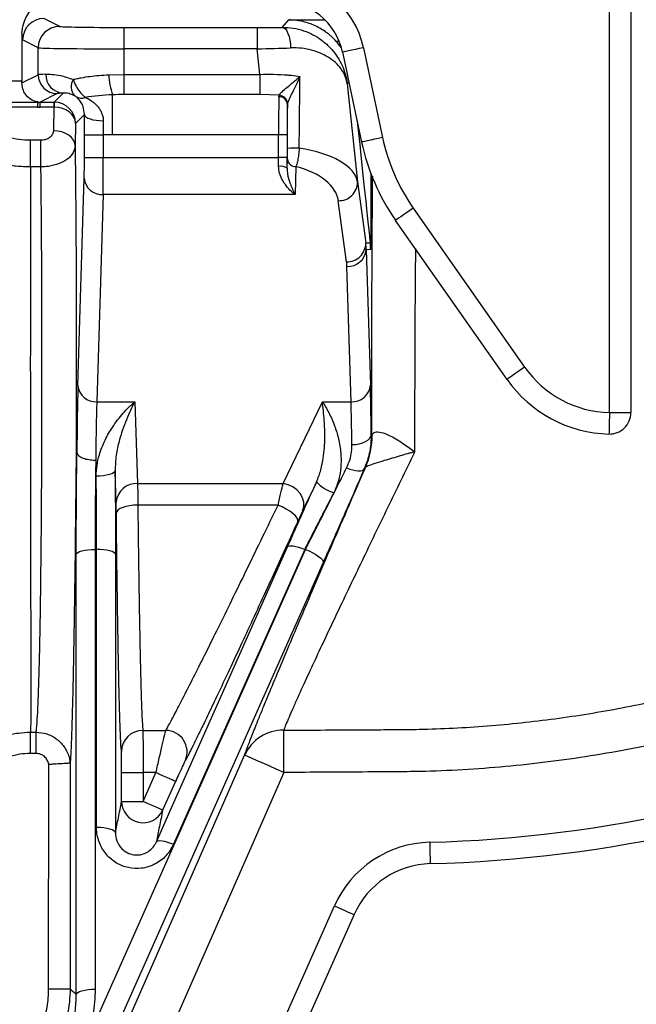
# Model space of a CAD drawing. Extents: x 4262 to 5625, y 3282 to 5186.
# Tile 9 of 14: x 5195 to 5338, y 3409 to 3639. Entities that reach past the tile are written whole.
import ezdxf

# ---------------------------------------------------------------- set-up
doc = ezdxf.new("R2010")
doc.units = 0
doc.header["$LTSCALE"] = 10
doc.header["$MEASUREMENT"] = 0
doc.layers.get('0').update_dxf_attribs({"linetype": 'CONTINUOUS'})

msp = doc.modelspace()

# ---------------------------------------------------------------- linework, layer by layer
at = {"color": 7, "linetype": 'Continuous'}
for p, q in [((5332.13, 3547.36), (5332.13, 3672.27)), ((5337.13, 3672.27), (5337.13, 3562.27)), ((5200.34, 3639.25), (5203.96, 3637.43)), ((5255.87, 3637.19), (5257.42, 3638.92)), ((5257.42, 3638.92), (5265.82, 3638.92)), ((5218.95, 3637.17), (5250.03, 3637.17)), ((5218.95, 3637.17), (5218.95, 3632.17)), ((5250.03, 3637.17), (5250.03, 3632.17)), ((5195.17, 3635.69), (5195.17, 3624.75)), ((5198.97, 3632.43), (5195.34, 3634.25)), ((5198.97, 3626.15), (5198.97, 3632.43)), ((5250.03, 3632.17), (5218.95, 3632.17)), ((5218.95, 3632.17), (5218.95, 3626.23)), ((5250.65, 3626.23), (5250.03, 3632.17)), ((5269.12, 3633.92), (5268.44, 3633.92)), ((5274.78, 3632.44), (5279.24, 3611.48)), ((5269.89, 3631.4), (5270.97, 3626.35)), ((5195.17, 3624.23), (5198.97, 3626.15)), ((5215.44, 3626.14), (5218.95, 3626.23)), ((5218.95, 3626.23), (5250.65, 3626.23)), ((5218.95, 3626.23), (5218.95, 3621.51)), ((5250.65, 3626.23), (5250.65, 3621.51)), ((5271.16, 3625.46), (5274.35, 3610.44)), ((5177.6, 3624.75), (5195.17, 3624.75)), ((5271.38, 3624.42), (5270.99, 3624)), ((5270.99, 3624), (5273.4, 3601.13)), ((5203.36, 3621.75), (5199.42, 3619.76)), ((5202.66, 3619.76), (5204.75, 3621.85)), ((5216.32, 3612.09), (5216.32, 3621.46)), ((5250.65, 3621.51), (5218.95, 3621.51)), ((5255.13, 3621.34), (5250.65, 3621.51)), ((5255.07, 3621), (5255.13, 3621.34)), ((5182.78, 3619.77), (5198.98, 3619.77)), ((5198.83, 3618.61), (5182.78, 3618.61)), ((5199.42, 3619.76), (5202.66, 3619.76)), ((5199.42, 3618.59), (5199.42, 3619.76)), ((5202.66, 3618.59), (5199.42, 3618.59)), ((5202.57, 3613.07), (5202.67, 3618.59)), ((5202.66, 3618.59), (5202.66, 3619.76)), ((5257.1, 3619.48), (5257.07, 3619.21)), ((5209.75, 3616.85), (5207.66, 3614.77)), ((5207.66, 3614.77), (5207.57, 3609.54)), ((5214.13, 3615.4), (5214.13, 3612.09)), ((5209.73, 3612.09), (5214.13, 3612.09)), ((5209.73, 3606.86), (5209.73, 3612.09)), ((5216.32, 3612.09), (5214.13, 3612.09)), ((5214.13, 3612.09), (5214.13, 3606.86)), ((5254.99, 3612.09), (5216.32, 3612.09)), ((5256.99, 3612.09), (5254.99, 3612.09)), ((5254.99, 3606.86), (5254.99, 3612.09)), ((5256.99, 3612.09), (5256.99, 3606.86)), ((5197.18, 3610.94), (5199.59, 3610.94)), ((5209.73, 3606.86), (5214.13, 3606.86)), ((5214.13, 3606.86), (5254.99, 3606.86)), ((5256.99, 3606.86), (5254.99, 3606.86)), ((5199.6, 3604.63), (5197.19, 3604.63)), ((5256.99, 3604.36), (5257.05, 3606.47)), ((5259.05, 3604.74), (5258.86, 3598.2)), ((5208.23, 3553.68), (5209.68, 3602.01)), ((5276.47, 3603.22), (5276.47, 3585.4)), ((5273.4, 3601.13), (5275.32, 3586.91)), ((5214.08, 3598.2), (5212.62, 3549.87)), ((5258.86, 3598.2), (5214.08, 3598.2)), ((5270.85, 3582.54), (5268.92, 3596.77)), ((5286.38, 3595.06), (5312.34, 3557.98)), ((5308.25, 3555.11), (5282.28, 3592.19)), ((5275.32, 3586.91), (5276.37, 3586.96)), ((5276.47, 3585.4), (5275.44, 3585.34)), ((5275.44, 3585.34), (5276.39, 3553.77)), ((5271.89, 3549.87), (5270.94, 3581.45)), ((5337.13, 3562.27), (5337.13, 3547.36)), ((5212.62, 3549.87), (5221.46, 3549.87)), ((5221.46, 3549.87), (5222.13, 3530.83)), ((5256.05, 3530.81), (5265.2, 3549.87)), ((5265.2, 3549.87), (5271.89, 3549.87)), ((5332.13, 3547.36), (5337.13, 3547.36)), ((5276.6, 3542.29), (5276.75, 3542.29)), ((5207.98, 3538.09), (5207.82, 3538.09)), ((5275.06, 3534.24), (5274.97, 3534.24)), ((5275.22, 3534.5), (5275.06, 3534.24)), ((5171.07, 3312.5), (5261.27, 3515.48)), ((5212.23, 3515.48), (5212.25, 3412.93)), ((5212.58, 3515.48), (5212.23, 3515.48)), ((5212.57, 3450.62), (5212.58, 3515.48)), ((5261.08, 3515.48), (5230.53, 3446.73)), ((5261.27, 3515.48), (5261.08, 3515.48)), ((5197.19, 3472.85), (5198.48, 3472.85)), ((5223.35, 3473.26), (5228.71, 3473.26)), ((5218.35, 3468.33), (5218.29, 3469.27)), ((5198.47, 3467.89), (5197.17, 3467.9)), ((5233.75, 3467.2), (5233.27, 3466.28)), ((5201.39, 3413.03), (5201.42, 3464.37)), ((5201.42, 3464.37), (5201.42, 3465.37)), ((5206.41, 3465.68), (5206.42, 3465.69)), ((5218.42, 3456.72), (5218.41, 3463.41)), ((5226.42, 3463.41), (5223.41, 3463.41)), ((5223.41, 3463.41), (5223.41, 3456.72)), ((5223.41, 3456.72), (5226.42, 3463.41)), ((5230.98, 3461.36), (5227.97, 3454.67)), ((5239.14, 3367.36), (5268.02, 3432.35)), ((5272.59, 3430.32), (5243.71, 3365.33))]:
    msp.add_line(p, q, dxfattribs=at)
at = {"color": 7, "linetype": 'Continuous', "flags": 128}
for points in [[(5255.87, 3637.19), (5256.23, 3637.09), (5256.58, 3636.81), (5256.9, 3636.37), (5257.19, 3635.77), (5257.43, 3635.05), (5257.61, 3634.23), (5257.74, 3633.33), (5257.79, 3632.4)], [(5274.78, 3632.44), (5273.82, 3632.24), (5272.89, 3632.04), (5272.04, 3631.86), (5271.3, 3631.7), (5270.69, 3631.57), (5270.24, 3631.48), (5269.97, 3631.42), (5269.89, 3631.41)], [(5209.75, 3616.85), (5209.84, 3616.57), (5210.1, 3616.3), (5210.51, 3616.05), (5211.06, 3615.83), (5211.72, 3615.65), (5212.47, 3615.52), (5213.29, 3615.43), (5214.13, 3615.4)], [(5207.57, 3609.54), (5207.47, 3610.22), (5207.17, 3610.88), (5206.71, 3611.49), (5206.09, 3612.02), (5205.33, 3612.46), (5204.47, 3612.79), (5203.54, 3613), (5202.57, 3613.07)], [(5279.24, 3611.48), (5278.27, 3611.28), (5277.35, 3611.08), (5276.5, 3610.9), (5275.75, 3610.74), (5275.14, 3610.61), (5274.7, 3610.52), (5274.43, 3610.46), (5274.35, 3610.44)], [(5197.19, 3604.63), (5197.19, 3605.38), (5197.19, 3606.19), (5197.19, 3607.04), (5197.19, 3607.89), (5197.19, 3608.74), (5197.18, 3609.54), (5197.18, 3610.28), (5197.18, 3610.94)], [(5199.6, 3604.63), (5199.6, 3605.39), (5199.6, 3606.2), (5199.6, 3607.04), (5199.6, 3607.9), (5199.59, 3608.74), (5199.59, 3609.55), (5199.59, 3610.29), (5199.59, 3610.94)], [(5286.38, 3595.06), (5285.57, 3594.5), (5284.8, 3593.95), (5284.08, 3593.45), (5283.46, 3593.02), (5282.95, 3592.66), (5282.58, 3592.4), (5282.35, 3592.24), (5282.28, 3592.19)], [(5312.34, 3557.98), (5311.54, 3557.41), (5310.76, 3556.87), (5310.05, 3556.37), (5309.42, 3555.93), (5308.91, 3555.58), (5308.54, 3555.32), (5308.32, 3555.16), (5308.25, 3555.11)], [(5332.13, 3547.36), (5332.11, 3546.38), (5332.09, 3545.43), (5332.06, 3544.56), (5332.05, 3543.8), (5332.03, 3543.18), (5332.02, 3542.72), (5332.01, 3542.45), (5332.01, 3542.37)], [(5272.1, 3539.89), (5272.97, 3539.94), (5273.81, 3540.08), (5274.58, 3540.3), (5275.26, 3540.6), (5275.82, 3540.97), (5276.24, 3541.38), (5276.5, 3541.82), (5276.6, 3542.29)], [(5216.88, 3533.8), (5216.79, 3533.55), (5216.53, 3533.32), (5216.12, 3533.1), (5215.57, 3532.91), (5214.91, 3532.75), (5214.15, 3532.62), (5213.34, 3532.55), (5212.48, 3532.51)], [(5270.85, 3534.47), (5271.58, 3534.21), (5272.29, 3534.02), (5272.96, 3533.89), (5273.56, 3533.82), (5274.07, 3533.82), (5274.49, 3533.9), (5274.79, 3534.04), (5274.97, 3534.24)], [(5263.85, 3531.18), (5263.14, 3529.7), (5260.61, 3524.44)], [(5260.61, 3524.44), (5260.89, 3525.41), (5260.88, 3526.45), (5260.59, 3527.5), (5260.04, 3528.48), (5259.27, 3529.35), (5258.31, 3530.05), (5257.21, 3530.55), (5256.05, 3530.81)], [(5222.18, 3525.8), (5221.21, 3525.76), (5220.28, 3525.65), (5219.43, 3525.48), (5218.67, 3525.25), (5218.05, 3524.97), (5217.58, 3524.66), (5217.29, 3524.32), (5217.18, 3523.97)], [(5259.45, 3521.93), (5259.48, 3522.3), (5259.3, 3522.76), (5258.92, 3523.26), (5258.35, 3523.8), (5257.63, 3524.35), (5256.79, 3524.88), (5255.86, 3525.37), (5254.88, 3525.8)], [(5207.83, 3514.26), (5207.93, 3514.5), (5208.19, 3514.73), (5208.6, 3514.94), (5209.15, 3515.12), (5209.81, 3515.27), (5210.57, 3515.39), (5211.38, 3515.46), (5212.23, 3515.48)], [(5216.98, 3514.26), (5216.88, 3514.5), (5216.62, 3514.73), (5216.21, 3514.94), (5215.67, 3515.12), (5215, 3515.27), (5214.25, 3515.39), (5213.43, 3515.46), (5212.58, 3515.48)], [(5226.51, 3447.3), (5229.97, 3455.07), (5243.78, 3486.15), (5257.06, 3516.05)], [(5257.06, 3516.05), (5257.22, 3516.2), (5257.51, 3516.29), (5257.9, 3516.31), (5258.41, 3516.26), (5258.99, 3516.15), (5259.65, 3515.98), (5260.35, 3515.76), (5261.08, 3515.48)], [(5261.27, 3515.48), (5262.13, 3515.1), (5262.95, 3514.68), (5263.69, 3514.25), (5264.34, 3513.81), (5264.84, 3513.39), (5265.2, 3513), (5265.38, 3512.67), (5265.39, 3512.41)], [(5207.85, 3411.71), (5207.85, 3420.16), (5207.84, 3453.94), (5207.83, 3514.26)], [(5216.98, 3514.26), (5216.98, 3505.82), (5216.97, 3472.03), (5216.97, 3449.41)], [(5265.39, 3512.41), (5261.86, 3504.46), (5247.74, 3472.68), (5219.49, 3409.12), (5175.19, 3309.43)], [(5197.17, 3467.9), (5197.17, 3468.79), (5197.18, 3469.65), (5197.18, 3470.46), (5197.18, 3471.18), (5197.18, 3471.8), (5197.18, 3472.3), (5197.18, 3472.65), (5197.19, 3472.85)], [(5198.47, 3467.89), (5198.47, 3468.78), (5198.48, 3469.65), (5198.48, 3470.45), (5198.48, 3471.18), (5198.48, 3471.8), (5198.48, 3472.29), (5198.48, 3472.65), (5198.48, 3472.85)], [(5256.24, 3463.46), (5256.23, 3465.2), (5256.23, 3466.88), (5256.22, 3468.46), (5256.21, 3469.89), (5256.21, 3471.13), (5256.2, 3472.13), (5256.2, 3472.86), (5256.2, 3473.31)], [(5178.76, 3311.89), (5183.72, 3323.19), (5215.89, 3396.44), (5243.56, 3459.46), (5247.08, 3467.48)], [(5256.24, 3463.46), (5254.47, 3464.23), (5252.77, 3464.98), (5251.2, 3465.67), (5249.82, 3466.28), (5248.68, 3466.78), (5247.82, 3467.15), (5247.29, 3467.39), (5247.08, 3467.48)], [(5206.42, 3465.69), (5206.41, 3455.69), (5206.39, 3413.03)], [(5256.24, 3463.46), (5248.2, 3445.15), (5216.03, 3371.9), (5190.99, 3314.88)], [(5218.41, 3463.41), (5218.52, 3463.41), (5218.81, 3463.41), (5219.28, 3463.41), (5219.9, 3463.41), (5220.66, 3463.41), (5221.51, 3463.41), (5222.45, 3463.41), (5223.41, 3463.41)], [(5230.98, 3461.36), (5230.88, 3461.4), (5230.61, 3461.52), (5230.19, 3461.71), (5229.62, 3461.97), (5228.93, 3462.28), (5228.15, 3462.63), (5227.3, 3463.01), (5226.42, 3463.41)], [(5218.42, 3456.72), (5218.52, 3456.72), (5218.82, 3456.72), (5219.28, 3456.72), (5219.9, 3456.72), (5220.66, 3456.72), (5221.52, 3456.72), (5222.45, 3456.72), (5223.41, 3456.72)], [(5227.97, 3454.67), (5227.87, 3454.72), (5227.61, 3454.84), (5227.18, 3455.03), (5226.61, 3455.28), (5225.93, 3455.59), (5225.14, 3455.94), (5224.3, 3456.32), (5223.41, 3456.72)], [(5216.97, 3449.41), (5216.87, 3449.65), (5216.62, 3449.87), (5216.21, 3450.08), (5215.66, 3450.27), (5214.99, 3450.42), (5214.24, 3450.53), (5213.42, 3450.6), (5212.57, 3450.62)], [(5226.51, 3447.3), (5226.67, 3447.45), (5226.96, 3447.54), (5227.35, 3447.56), (5227.86, 3447.52), (5228.44, 3447.41), (5229.1, 3447.24), (5229.8, 3447.01), (5230.53, 3446.73)], [(5290.22, 3447.19), (5290.24, 3446.22), (5290.26, 3445.28), (5290.29, 3444.42), (5290.31, 3443.66), (5290.32, 3443.04), (5290.34, 3442.57), (5290.34, 3442.29), (5290.35, 3442.19)], [(5268.02, 3432.35), (5268.91, 3431.96), (5269.77, 3431.58), (5270.56, 3431.23), (5271.25, 3430.92), (5271.82, 3430.67), (5272.24, 3430.48), (5272.5, 3430.36), (5272.59, 3430.32)], [(5201.39, 3413.03), (5202.36, 3413.03), (5203.29, 3413.03), (5204.15, 3413.03), (5204.91, 3413.03), (5205.53, 3413.03), (5206, 3413.03), (5206.29, 3413.03), (5206.39, 3413.03)], [(5207.85, 3411.71), (5207.94, 3411.95), (5208.2, 3412.18), (5208.61, 3412.39), (5209.16, 3412.58), (5209.82, 3412.73), (5210.58, 3412.84), (5211.4, 3412.91), (5212.25, 3412.93)]]:
    msp.add_lwpolyline(points, dxfattribs=at)
at = {"color": 7, "linetype": 'Continuous'}
for centre, radius, start, end in [((5255.13, 3628.27), 20.09, 12, 90), ((5255.13, 3628.27), 15.09, 12, 90), ((5200.34, 3634.25), 5, 90.0531, 179.9723), ((5203.97, 3632.42), 5, 90.0529, 179.9727), ((5203.37, 3626.15), 4.4, 180.0269, 269.947), ((5204.99, 3626.1), 4.25, 177.9321, 266.7167), ((5209.86, 3623.38), 3.23, 149.399, 221.2342), ((5229.73, 3626.4), 14.29, 181.0195, 200.2251), ((5209.03, 3623.18), 2.5, 239.3494, 291.4792), ((5255.16, 3619.08), 1.92, 4.0102, 92.5738), ((5255.04, 3619.27), 2.07, 5.6798, 87.3982), ((5218.06, 3618.54), 15.39, 175.4659, 179.8283), ((5323.17, 3620.82), 44.91, 192, 215), ((5258.97, 3590.14), 18.89, 87.4648, 95.7429), ((5323.17, 3620.82), 49.91, 192, 215), ((5255.45, 3601.96), 2.85, 57.2705, 99.222), ((5258.95, 3606.63), 1.9, 184.9914, 273.2283), ((5213.85, 3602.37), 4.18, 184.9898, 273.231), ((5269.07, 3601.1), 4.33, 268.1179, 0.478), ((5270.99, 3586.87), 4.33, 268.1175, 0.4792), ((5271.18, 3585.72), 4.27, 266.7697, 355.0103), ((5332.75, 3572.27), 24.91, 215, 268.5808), ((5332.75, 3572.27), 29.91, 215, 268.5808), ((5212.39, 3554.05), 4.18, 184.9906, 273.2302), ((5272.14, 3554.14), 4.27, 266.7696, 355.0105), ((5332.13, 3547.36), 5, 268.5772, 359.9953), ((5256.75, 3542.29), 20, 336.2914, 0.0007), ((5257.68, 3542.12), 19.13, 336.5243, 0.4457), ((5221.87, 3526.09), 4.75, 86.8043, 175.2536), ((5270.49, 3537.35), 9.06, 222.9005, 253.1583), ((5282.13, 3757.09), 310, 271.4937, 294.1107), ((5223.33, 3468.28), 4.98, 89.7208, 179.4524), ((5228.67, 3468.26), 5.01, 336.7959, 89.5412), ((5256.09, 3463.44), 9.87, 89.3538, 155.8576), ((5282.13, 3757.09), 315, 271.4937, 294.1107), ((5223.42, 3456.73), 5, 180.1659, 335.6603), ((5290.87, 3422.2), 25, 91.4937, 156.0381), ((5290.87, 3422.2), 20, 91.4937, 156.0381)]:
    msp.add_arc(centre, radius, start, end, dxfattribs=at)
for centre, major_axis, ratio, start_param, end_param in [((5218.95, 3637.43), (15, 0), 0.017455, 3.176194, 4.712389), ((5250, 3637.43), (15.08, 0), 0.017359, 4.714214, 5.111773), ((5195.35, 3644.25), (0, 10), 0.034615, 2.597903, 3.124139), ((5218.95, 3632.44), (20, 0), 0.013091, 3.176194, 4.712389), ((5250, 3632.44), (20.06, 0.52), 0.013082, 4.71342, 5.110979), ((5257.34, 3623.83), (10.04, 11.15), 0.999724, 6.05467, 6.18285), ((5218.95, 3626.14), (20, 0), 0.013615, 2.715477, 3.106991), ((5258.79, 3548.85), (1.98, 172.44), 0.002021, 5.06881, 5.174644), ((5195, 3624.75), (0, 5), 0.034615, 4.609017, 4.712389), ((5218.95, 3621.74), (15.6, 0), 0.017455, 2.715477, 3.106991), ((5255.13, 3612.09), (0, 10), 0.013964, 0.471097, 1.570796), ((5199.72, 3624.31), (2.55, 3.89), 0.927784, 3.549562, 3.689186), ((5199.72, 3627.14), (4.66, 7.28), 0.961328, 3.622927, 3.693014), ((5202.64, 3614.74), (1.86, 4.66), 0.995122, 0.366512, 0.378548), ((5202.64, 3617.57), (0.399, 0.941), 0.975196, 0.380434, 0.392471), ((5202.66, 3614.77), (5, -0.1), 0.764168, 0.027272, 1.585727), ((5202.66, 3614.77), (4.52, -2.13), 0.997781, 0.44172, 2.000175), ((5257.13, 3612.09), (0, 8), 0.017455, 0.471097, 1.570796), ((5256.79, 3548.85), (-0.01, 172.23), 0.001824, 5.068766, 5.133234), ((5271.47, 3633.76), (-5, 47.58), 0.001824, 1.971125, 2.959979), ((5253.36, 3600.5), (20.08, 0.06), 0.446693, 0.062972, 1.24258), ((5209.64, 3606.86), (0, 5.6), 0.017455, 3.665665, 4.712389), ((5214.04, 3606.86), (0, 10), 0.009775, 3.665665, 4.712389), ((5254.78, 3606.86), (0, 10), 0.020946, 4.502821, 4.712389), ((5256.78, 3606.86), (0, 12), 0.017455, 4.502821, 4.712389), ((5253.36, 3596.61), (15.61, -0.8), 0.571707, 0.107199, 1.226769), ((5260.44, 3585.34), (11.06, -10.36), 0.979079, 0.763066, 0.867769), ((5260.44, 3581.45), (7.8, -7.25), 0.970245, 0.764246, 0.86895), ((5208.53, 3523.9), (0, 34.4), 0.017455, 0.524072, 1.145793), ((5276.09, 3523.9), (0, 34.5), 0.017455, 5.274431, 5.759113), ((5212.92, 3523.9), (0, 30), 0.020015, 0.524072, 1.146103), ((5271.59, 3523.9), (0, 30), 0.020073, 5.274431, 5.759113)]:
    msp.add_ellipse(centre, major_axis=major_axis, ratio=ratio, start_param=start_param, end_param=end_param, dxfattribs=at)
for points, knots in [([(5195.17, 3635.69), (5195.26, 3636.54), (5195.41, 3637.98), (5196.3, 3639.82), (5197.45, 3641.59), (5198.53, 3642.68), (5199.19, 3643.36)], [0, 0, 0, 0, 0.285995, 0.483912, 0.682277, 1, 1, 1, 1]), ([(5268.44, 3633.92), (5268.06, 3634.34), (5267.66, 3634.74), (5267.03, 3635.29), (5266.82, 3635.47), (5266.39, 3635.81), (5266.17, 3635.98), (5265.05, 3636.77), (5264.14, 3637.27), (5262.73, 3637.89), (5262.25, 3638.07), (5261.29, 3638.37), (5260.81, 3638.5), (5259.85, 3638.7), (5259.37, 3638.78), (5258.64, 3638.86), (5258.4, 3638.88), (5257.91, 3638.91), (5257.66, 3638.92), (5257.42, 3638.92)], [0, 0, 0, 0, 0.125, 0.125, 0.1875, 0.1875, 0.25, 0.25, 0.5, 0.5, 0.625, 0.625, 0.75, 0.75, 0.875, 0.875, 0.9375, 0.9375, 1, 1, 1, 1]), ([(5255.87, 3637.19), (5256.72, 3637.15), (5258.44, 3637.08), (5260.85, 3636.45), (5263.06, 3635.51), (5265.11, 3634.22), (5266.94, 3632.62), (5268.94, 3630.19), (5270.19, 3627.64), (5270.75, 3625.5), (5270.91, 3624.65), (5270.96, 3624.28), (5270.98, 3624.12), (5270.99, 3624.05), (5270.99, 3624.02), (5270.99, 3624.01), (5270.99, 3624)], [0, 0, 0, 0, 0.103236, 0.206544, 0.309241, 0.412001, 0.52781, 0.643677, 0.858295, 0.939511, 0.973917, 0.988732, 0.995131, 0.997896, 0.999053, 1, 1, 1, 1]), ([(5270.99, 3624), (5270.99, 3624), (5270.99, 3624.02), (5270.99, 3624.05), (5270.97, 3624.16), (5270.91, 3624.5), (5270.64, 3625.67), (5269.86, 3627.27), (5268.32, 3628.99), (5266.69, 3630.23), (5264.81, 3631.2), (5262.73, 3631.9), (5260.39, 3632.37), (5258.66, 3632.39), (5257.79, 3632.4)], [0, 0, 0, 0, 0.00112, 0.002668, 0.008358, 0.026191, 0.082598, 0.283408, 0.415759, 0.548041, 0.660669, 0.773225, 0.88667, 1, 1, 1, 1]), ([(5200.74, 3626.25), (5201.21, 3626.25), (5202.15, 3626.25), (5204.27, 3626.04), (5206.06, 3625.39), (5207.08, 3625.02)], [0, 0, 0, 0, 0.297758, 0.604122, 1, 1, 1, 1]), ([(5207.08, 3625.02), (5207.38, 3625.1), (5207.69, 3625.17), (5208.33, 3625.31), (5208.65, 3625.38), (5209.65, 3625.56), (5210.33, 3625.67), (5211.73, 3625.85), (5212.44, 3625.93), (5213.92, 3626.05), (5214.67, 3626.1), (5215.44, 3626.14)], [0, 0, 0, 0, 0.125, 0.125, 0.25, 0.25, 0.5, 0.5, 0.75, 0.75, 1, 1, 1, 1]), ([(5207.08, 3625.02), (5207.3, 3624.51), (5207.74, 3623.49), (5208.67, 3622.09), (5209.43, 3621.26), (5209.86, 3620.93), (5209.94, 3620.86)], [0, 0, 0, 0, 0.307457, 0.615067, 0.919542, 1, 1, 1, 1]), ([(5250.65, 3626.23), (5251.73, 3626.24), (5253.93, 3626.27), (5256.37, 3626.16), (5258.39, 3625.98), (5259.33, 3625.85), (5259.98, 3625.75)], [0, 0, 0, 0, 0.33395, 0.677582, 0.774142, 1, 1, 1, 1]), ([(5255.13, 3621.34), (5255.18, 3621.46), (5255.24, 3621.58), (5255.55, 3621.94), (5256.14, 3622.5), (5257.35, 3623.5), (5258.72, 3624.62), (5259.61, 3625.4), (5259.98, 3625.75), (5259.98, 3625.75)], [0, 0, 0, 0, 0.108668, 0.126822, 0.289318, 0.505332, 0.780046, 0.99804, 1, 1, 1, 1]), ([(5259.98, 3625.75), (5259.98, 3625.75), (5259.77, 3625.24), (5259.26, 3624.1), (5258.46, 3622.49), (5257.76, 3621.08), (5257.29, 3620.09), (5257.16, 3619.66), (5257.1, 3619.48)], [0, 0, 0, 0, 0.002364, 0.232134, 0.517851, 0.735489, 0.890456, 1, 1, 1, 1]), ([(5270.97, 3626.35), (5270.97, 3626.33), (5270.98, 3626.29), (5271.01, 3626.16), (5271.04, 3626.02), (5271.08, 3625.85), (5271.11, 3625.7), (5271.14, 3625.56), (5271.15, 3625.49), (5271.16, 3625.47), (5271.16, 3625.46)], [0, 0, 0, 0, 0.077466, 0.211797, 0.433615, 0.502471, 0.735579, 0.871479, 0.967176, 1, 1, 1, 1]), ([(5198.81, 3619.8), (5198.66, 3619.83), (5197.95, 3619.98), (5196.85, 3620.55), (5195.84, 3621.72), (5195.27, 3622.96), (5195.2, 3623.81), (5195.17, 3624.23)], [0, 0, 0, 0, 0.086216, 0.419249, 0.664193, 0.831642, 1, 1, 1, 1]), ([(5207.43, 3621.25), (5206.98, 3621.44), (5205.78, 3621.94), (5205.15, 3621.89), (5204.75, 3621.85)], [0, 0, 0, 0, 0.3737005, 1, 1, 1, 1]), ([(5207.76, 3621.03), (5207.75, 3621.04), (5207.73, 3621.05), (5207.68, 3621.09), (5207.64, 3621.12), (5207.58, 3621.16), (5207.51, 3621.2), (5207.46, 3621.23), (5207.43, 3621.25)], [0, 0, 0, 0, 0.1352434, 0.27179, 0.393022, 0.4978067, 0.677531, 1, 1, 1, 1]), ([(5209.75, 3616.85), (5209.68, 3617.5), (5209.55, 3618.66), (5208.94, 3619.78), (5208.37, 3620.51), (5207.93, 3620.88), (5207.76, 3621.03)], [0, 0, 0, 0, 0.32399, 0.574692, 0.831272, 1, 1, 1, 1]), ([(5209.94, 3620.86), (5210.5, 3620.59), (5211.01, 3620.3), (5211.73, 3619.79), (5211.95, 3619.61), (5212.39, 3619.23), (5212.6, 3619.02), (5212.98, 3618.57), (5213.16, 3618.34), (5213.48, 3617.83), (5213.63, 3617.56), (5213.87, 3616.99), (5213.97, 3616.69), (5214.1, 3616.07), (5214.13, 3615.74), (5214.13, 3615.4)], [0, 0, 0, 0, 0.25, 0.25, 0.375, 0.375, 0.5, 0.5, 0.625, 0.625, 0.75, 0.75, 0.875, 0.875, 1, 1, 1, 1]), ([(5182.78, 3618.61), (5183.19, 3617.82), (5183.9, 3616.46), (5185.59, 3614.77), (5187.4, 3613.45), (5189.5, 3612.38), (5191.87, 3611.57), (5194.45, 3611.04), (5196.27, 3610.97), (5197.18, 3610.94)], [0, 0, 0, 0, 0.183657, 0.317863, 0.452057, 0.585067, 0.718064, 0.859035, 1, 1, 1, 1]), ([(5198.98, 3619.77), (5198.98, 3619.77), (5198.97, 3619.78), (5198.91, 3619.79), (5198.85, 3619.8), (5198.81, 3619.8)], [0, 0, 0, 0, 0.205714, 0.525091, 1, 1, 1, 1]), ([(5198.83, 3618.61), (5198.83, 3618.62), (5198.84, 3618.67), (5198.86, 3618.96), (5198.91, 3619.5), (5198.95, 3619.67), (5198.98, 3619.77)], [0, 0, 0, 0, 0.014274, 0.08039, 0.452518, 1, 1, 1, 1]), ([(5209.73, 3612.09), (5209.73, 3612.89), (5209.74, 3614.51), (5209.74, 3616.06), (5209.75, 3616.85)], [0, 0, 0, 0, 0.492875, 1, 1, 1, 1]), ([(5197.19, 3604.63), (5196.08, 3604.66), (5193.85, 3604.73), (5190.6, 3605.3), (5187.54, 3606.21), (5184.73, 3607.45), (5182.28, 3609), (5180.22, 3610.8), (5178.65, 3612.83), (5177.83, 3614.49), (5177.54, 3615.45), (5177.48, 3615.66)], [0, 0, 0, 0, 0.119996, 0.239993, 0.360024, 0.480058, 0.60083, 0.721607, 0.843487, 0.965371, 1, 1, 1, 1]), ([(5199.59, 3610.94), (5199.92, 3610.97), (5200.58, 3611.01), (5201.47, 3611.38), (5202.14, 3611.91), (5202.51, 3612.51), (5202.56, 3612.91), (5202.57, 3613.07)], [0, 0, 0, 0, 0.211786, 0.423522, 0.6369, 0.854119, 1, 1, 1, 1]), ([(5207.57, 3609.54), (5207.48, 3609.01), (5207.3, 3607.93), (5205.96, 3606.47), (5203.93, 3605.34), (5201.68, 3604.73), (5200.19, 3604.66), (5199.6, 3604.63)], [0, 0, 0, 0, 0.20432, 0.422157, 0.639608, 0.856519, 1, 1, 1, 1]), ([(5207.57, 3609.54), (5207.59, 3607.7), (5207.63, 3604.02), (5207.69, 3598.16), (5207.74, 3592.07), (5207.78, 3585.42), (5207.81, 3578.26), (5207.84, 3570.53), (5207.85, 3562.64), (5207.85, 3554.54), (5207.84, 3546.31), (5207.83, 3540.84), (5207.82, 3538.09)], [0, 0, 0, 0, 0.087865, 0.17573, 0.265398, 0.355066, 0.459035, 0.563004, 0.669963, 0.776922, 0.888022, 1, 1, 1, 1]), ([(5257.05, 3606.47), (5257.05, 3606.53), (5257.06, 3606.76), (5257.07, 3607.28), (5257.08, 3608.07), (5257.08, 3608.65), (5257.08, 3608.94)], [0, 0, 0, 0, 0.121397, 0.426483, 0.712898, 1, 1, 1, 1]), ([(5259.8, 3609.02), (5259.76, 3608.51), (5259.68, 3607.5), (5259.46, 3606.12), (5259.24, 3605.22), (5259.09, 3604.84), (5259.05, 3604.74)], [0, 0, 0, 0, 0.294217, 0.581795, 0.881902, 1, 1, 1, 1]), ([(5197.19, 3604.63), (5197.19, 3602.31), (5197.18, 3597.65), (5197.16, 3590.19), (5197.15, 3582.02), (5197.14, 3573.13), (5197.13, 3563.6), (5197.13, 3553.97), (5197.14, 3544.35), (5197.15, 3534.87), (5197.16, 3525.66), (5197.18, 3516.87), (5197.19, 3508.58), (5197.21, 3500.92), (5197.22, 3494.02), (5197.23, 3487.93), (5197.24, 3482.74), (5197.23, 3478.54), (5197.22, 3475.34), (5197.2, 3473.62), (5197.19, 3473), (5197.19, 3472.85)], [0, 0, 0, 0, 0.047861, 0.095835, 0.143698, 0.199513, 0.255503, 0.311318, 0.367538, 0.423936, 0.480154, 0.536367, 0.592761, 0.648971, 0.704721, 0.760653, 0.8164, 0.871429, 0.926637, 0.981664, 1, 1, 1, 1]), ([(5198.48, 3472.85), (5198.52, 3473.15), (5198.6, 3473.76), (5198.74, 3475.47), (5198.89, 3478.16), (5199.05, 3482.21), (5199.21, 3487.17), (5199.34, 3493.01), (5199.47, 3499.62), (5199.57, 3506.95), (5199.66, 3514.94), (5199.74, 3523.46), (5199.79, 3532.44), (5199.83, 3541.76), (5199.85, 3551.31), (5199.85, 3560.95), (5199.84, 3570.57), (5199.8, 3580.04), (5199.75, 3588.93), (5199.68, 3597.2), (5199.63, 3602.16), (5199.6, 3604.63)], [0, 0, 0, 0, 0.034209, 0.068418, 0.122854, 0.177465, 0.231905, 0.286426, 0.341119, 0.395643, 0.450796, 0.506121, 0.561276, 0.617131, 0.673162, 0.729018, 0.785281, 0.841723, 0.897985, 0.948993, 1, 1, 1, 1]), ([(5258.86, 3598.2), (5258.85, 3598.2), (5258.73, 3598.29), (5258.23, 3598.68), (5257.35, 3599.49), (5256.17, 3600.99), (5255.19, 3602.76), (5255.04, 3604.23), (5254.99, 3604.78)], [0, 0, 0, 0, 0.002148, 0.06731, 0.289753, 0.511924, 0.818793, 1, 1, 1, 1]), ([(5256.99, 3604.36), (5257.01, 3603.91), (5257.08, 3602.66), (5257.7, 3600.6), (5258.36, 3599.11), (5258.8, 3598.31), (5258.85, 3598.2), (5258.86, 3598.2)], [0, 0, 0, 0, 0.172402, 0.479514, 0.93137, 0.997654, 1, 1, 1, 1]), ([(5276.75, 3542.29), (5276.75, 3545), (5276.73, 3550.46), (5276.73, 3558.61), (5276.74, 3566.63), (5276.76, 3574.54), (5276.79, 3582.4), (5276.83, 3590.3), (5276.88, 3597.04), (5276.92, 3601.01), (5276.93, 3602.47)], [0, 0, 0, 0, 0.1321805, 0.2653653, 0.3923924, 0.5194192, 0.6501463, 0.7808735, 0.9199619, 1, 1, 1, 1]), ([(5276.47, 3585.4), (5276.47, 3585.4), (5276.46, 3585.93), (5276.41, 3586.45), (5276.37, 3586.96)], [0, 0, 0, 0, 0.013521, 1, 1, 1, 1]), ([(5286.91, 3585.59), (5286.89, 3583.71), (5286.85, 3579.59), (5286.8, 3572.98), (5286.76, 3565.84), (5286.73, 3557.61), (5286.71, 3548.32), (5286.72, 3541.6), (5286.72, 3538.22)], [0, 0, 0, 0, 0.124166, 0.271165, 0.422444, 0.573724, 0.785304, 1, 1, 1, 1]), ([(5212.48, 3532.51), (5212.52, 3533.37), (5212.59, 3535.09), (5213.29, 3537.96), (5214.48, 3540.98), (5216.39, 3544.27), (5218.74, 3547.32), (5220.55, 3549.09), (5221.45, 3549.87), (5221.46, 3549.87)], [0, 0, 0, 0, 0.110064, 0.22033, 0.39076, 0.561506, 0.779976, 0.998592, 1, 1, 1, 1]), ([(5221.46, 3549.87), (5221.46, 3549.87), (5220.8, 3548.61), (5219.47, 3545.82), (5217.99, 3541.56), (5217.05, 3537.49), (5216.94, 3535.04), (5216.88, 3533.8)], [0, 0, 0, 0, 0.001508, 0.31559, 0.634569, 0.815703, 1, 1, 1, 1]), ([(5263.85, 3531.18), (5264.22, 3532.13), (5264.96, 3534.01), (5265.59, 3537.55), (5265.86, 3541.52), (5265.65, 3545.96), (5265.36, 3548.57), (5265.2, 3549.87), (5265.2, 3549.87)], [0, 0, 0, 0, 0.126202, 0.252726, 0.482687, 0.713145, 0.9986, 1, 1, 1, 1]), ([(5265.2, 3549.87), (5265.2, 3549.87), (5265.71, 3549.12), (5266.72, 3547.45), (5268.03, 3544.54), (5269.02, 3541.33), (5269.53, 3538.24), (5269.6, 3535.26), (5269.31, 3532.79), (5268.73, 3530.56), (5268.15, 3529.31), (5267.86, 3528.68)], [0, 0, 0, 0, 0.0013, 0.171977, 0.34257, 0.489449, 0.636113, 0.741546, 0.846831, 0.923444, 1, 1, 1, 1]), ([(5276.81, 3542.27), (5276.99, 3542.49), (5277.34, 3542.93), (5278.85, 3542.83), (5280.59, 3542.2), (5282.3, 3541.29), (5283.81, 3540.33), (5285.23, 3539.33), (5286.18, 3538.63), (5286.66, 3538.26), (5286.72, 3538.22), (5286.72, 3538.22)], [0, 0, 0, 0, 0.177748, 0.353063, 0.524909, 0.650197, 0.775685, 0.886536, 0.986847, 0.998751, 1, 1, 1, 1]), ([(5276.6, 3542.29), (5276.56, 3541.23), (5276.48, 3539.08), (5275.82, 3536.35), (5275.18, 3534.76), (5274.97, 3534.24)], [0, 0, 0, 0, 0.395223, 0.802247, 1, 1, 1, 1]), ([(5276.75, 3542.29), (5276.75, 3542.24), (5276.76, 3542.22), (5276.78, 3542.21), (5276.79, 3542.23), (5276.81, 3542.27)], [0, 0, 0, 0, 0.5, 0.5, 1, 1, 1, 1]), ([(5207.82, 3538.09), (5207.82, 3538.09), (5207.82, 3538.08), (5207.82, 3538.06), (5207.81, 3537.94), (5207.81, 3537.35), (5207.78, 3534.95), (5207.72, 3528.93), (5207.62, 3519.92), (5207.52, 3511.35), (5207.43, 3504.86), (5207.36, 3500.19), (5207.28, 3495.75), (5207.21, 3491.54), (5207.14, 3487.58), (5207.06, 3483.9), (5206.98, 3480.5), (5206.9, 3477.4), (5206.82, 3474.61), (5206.74, 3472.15), (5206.66, 3470.01), (5206.57, 3467.96), (5206.49, 3466.65), (5206.44, 3465.93), (5206.42, 3465.74), (5206.42, 3465.69)], [0, 0, 0, 0, 0.0001531, 0.0003901, 0.0011059, 0.0043633, 0.017282, 0.0688583, 0.1721368, 0.2754611, 0.3271533, 0.3788448, 0.430541, 0.4822368, 0.5339353, 0.5856335, 0.6373335, 0.6890332, 0.7407334, 0.7924336, 0.844132, 0.8958307, 0.9697554, 0.9914816, 1, 1, 1, 1]), ([(5207.83, 3514.26), (5207.83, 3516.12), (5207.84, 3519.89), (5207.87, 3525.88), (5207.9, 3532.08), (5207.98, 3536.06), (5207.98, 3538.09), (5207.98, 3538.09)], [0, 0, 0, 0, 0.234549, 0.475903, 0.733405, 0.999997, 1, 1, 1, 1]), ([(5207.98, 3538.09), (5207.98, 3538.09), (5207.98, 3538.09), (5207.98, 3538.09), (5207.98, 3538.09)], [0, 0, 0, 0, 0.792282, 1, 1, 1, 1]), ([(5207.98, 3538.09), (5208.04, 3537.88), (5208.15, 3537.47), (5208.93, 3536.93), (5210.06, 3536.51), (5211.23, 3536.32), (5212.02, 3536.27), (5212.32, 3536.26), (5212.38, 3536.26)], [0, 0, 0, 0, 0.2168602, 0.4337208, 0.650587, 0.8674487, 0.9738683, 1, 1, 1, 1]), ([(5286.72, 3538.22), (5285.9, 3536.52), (5284.04, 3532.65), (5281.16, 3526.72), (5278.11, 3520.42), (5275.15, 3514.26), (5272.21, 3508.13), (5269.36, 3502.15), (5266.6, 3496.34), (5264.06, 3490.93), (5261.6, 3485.64), (5259.72, 3481.51), (5258.33, 3478.4), (5257.4, 3476.27), (5256.66, 3474.51), (5256.35, 3473.71), (5256.2, 3473.31)], [0, 0, 0, 0, 0.055243, 0.1264029, 0.1975625, 0.2703413, 0.3431169, 0.4218888, 0.5006531, 0.5822424, 0.6638214, 0.7643563, 0.8225046, 0.8806507, 0.9403262, 1, 1, 1, 1]), ([(5270.85, 3534.47), (5271.11, 3535.08), (5271.66, 3536.32), (5272.05, 3538.16), (5272.09, 3539.34), (5272.1, 3539.89)], [0, 0, 0, 0, 0.340336, 0.691293, 1, 1, 1, 1]), ([(5286.72, 3538.22), (5286.71, 3538.21), (5286.69, 3538.21), (5286.51, 3538.16), (5286.2, 3538.08), (5285.65, 3537.93), (5284.71, 3537.67), (5283.24, 3537.25), (5281.43, 3536.71), (5279.38, 3536.1), (5277.37, 3535.48), (5275.72, 3534.91), (5275.39, 3534.64), (5275.22, 3534.5)], [0, 0, 0, 0, 0.001244, 0.00364, 0.035502, 0.060392, 0.110203, 0.21784, 0.344492, 0.470952, 0.645656, 0.821811, 1, 1, 1, 1]), ([(5212.38, 3536.26), (5212.36, 3534.71), (5212.31, 3531.57), (5212.27, 3526.42), (5212.24, 3520.95), (5212.23, 3517.32), (5212.23, 3515.48)], [0, 0, 0, 0, 0.2344254, 0.4756485, 0.733263, 1, 1, 1, 1]), ([(5216.88, 3533.8), (5216.9, 3531.95), (5216.94, 3528.19), (5216.96, 3522.93), (5216.98, 3518.25), (5216.98, 3515.6), (5216.98, 3514.26)], [0, 0, 0, 0, 0.288709, 0.585788, 0.791418, 1, 1, 1, 1]), ([(5217.13, 3526.48), (5217.08, 3528.15), (5217, 3530.59), (5216.91, 3533.03), (5216.88, 3533.8)], [0, 0, 0, 0, 0.683475, 1, 1, 1, 1]), ([(5247.08, 3467.48), (5247.3, 3468.09), (5247.74, 3469.32), (5248.87, 3472.25), (5250.16, 3475.47), (5251.49, 3478.74), (5252.98, 3482.37), (5254.94, 3487.08), (5257.46, 3493.07), (5260.22, 3499.6), (5263.38, 3507.02), (5266.96, 3515.39), (5270.96, 3524.67), (5273.77, 3531.15), (5275.2, 3534.45), (5275.22, 3534.5)], [0, 0, 0, 0, 0.08369, 0.167624, 0.251333, 0.304768, 0.358203, 0.442626, 0.527435, 0.612283, 0.696761, 0.797236, 0.897984, 0.998482, 1, 1, 1, 1]), ([(5256.2, 3473.31), (5262.71, 3473.34), (5271.26, 3473.39), (5281.8, 3473.45), (5291.1, 3473.53), (5303.65, 3474.18), (5319.42, 3475.85), (5335.23, 3478.42), (5351.02, 3481.91), (5366.73, 3486.34), (5380.38, 3491.04), (5392.02, 3495.67), (5401.78, 3499.99), (5411.39, 3504.67), (5420.86, 3509.73), (5430.16, 3515.16), (5439.29, 3520.98), (5448.23, 3527.13), (5453.99, 3531.53), (5456.87, 3533.72)], [0, 0, 0, 0, 0.0911742, 0.1198309, 0.147572, 0.221581, 0.2956478, 0.3696579, 0.4458271, 0.5220583, 0.5982277, 0.6479329, 0.6976381, 0.7476219, 0.7976061, 0.8480568, 0.8985077, 0.949254, 1, 1, 1, 1]), ([(5261.27, 3515.48), (5262.19, 3517.29), (5264.07, 3520.97), (5266.65, 3526.08), (5268.93, 3530.62), (5270.2, 3533.18), (5270.85, 3534.47)], [0, 0, 0, 0, 0.288618, 0.585595, 0.791278, 1, 1, 1, 1]), ([(5274.97, 3534.24), (5274.1, 3532.25), (5272.35, 3528.21), (5269.81, 3522.41), (5267.47, 3517.09), (5266.09, 3513.98), (5265.39, 3512.41)], [0, 0, 0, 0, 0.279602, 0.567406, 0.78194, 1, 1, 1, 1]), ([(5212.58, 3515.48), (5212.58, 3517.1), (5212.58, 3520.38), (5212.55, 3524.96), (5212.52, 3529.04), (5212.5, 3531.35), (5212.48, 3532.51)], [0, 0, 0, 0, 0.2886687, 0.5857111, 0.7913799, 1, 1, 1, 1]), ([(5257.06, 3516.05), (5257.97, 3518.08), (5259.81, 3522.21), (5262.11, 3527.34), (5263.46, 3530.32), (5263.85, 3531.18)], [0, 0, 0, 0, 0.408223, 0.828345, 1, 1, 1, 1]), ([(5222.13, 3530.83), (5222.14, 3530.18), (5222.16, 3528.87), (5222.18, 3526.82), (5222.18, 3525.8)], [0, 0, 0, 0, 0.499473, 1, 1, 1, 1]), ([(5254.88, 3525.8), (5255.12, 3526.82), (5255.58, 3528.85), (5255.9, 3530.16), (5256.05, 3530.81)], [0, 0, 0, 0, 0.505887, 1, 1, 1, 1]), ([(5267.86, 3528.68), (5267.3, 3527.6), (5266.19, 3525.44), (5264.48, 3522.13), (5262.77, 3518.79), (5261.64, 3516.58), (5261.08, 3515.48)], [0, 0, 0, 0, 0.2450573, 0.4901148, 0.745064, 1, 1, 1, 1]), ([(5217.18, 3523.97), (5217.17, 3524.48), (5217.16, 3525.5), (5217.14, 3526.15), (5217.13, 3526.48)], [0, 0, 0, 0, 0.499224, 1, 1, 1, 1]), ([(5218.29, 3469.27), (5218.27, 3469.46), (5218.22, 3470.14), (5218.14, 3471.94), (5218.04, 3474.68), (5217.93, 3478.04), (5217.83, 3481.9), (5217.74, 3486.27), (5217.64, 3491.16), (5217.54, 3496.66), (5217.45, 3502.7), (5217.35, 3509.34), (5217.26, 3516.42), (5217.21, 3521.45), (5217.18, 3523.97)], [0, 0, 0, 0, 0.032777, 0.116736, 0.203152, 0.28957, 0.37352, 0.457471, 0.543818, 0.630165, 0.721134, 0.812105, 0.906052, 1, 1, 1, 1]), ([(5222.18, 3525.8), (5222.21, 3523.63), (5222.26, 3519.28), (5222.34, 3513.01), (5222.43, 3506.98), (5222.52, 3501.31), (5222.62, 3496.08), (5222.72, 3491.27), (5222.82, 3486.9), (5222.92, 3483.02), (5223.03, 3479.69), (5223.13, 3476.93), (5223.24, 3474.7), (5223.32, 3473.74), (5223.35, 3473.26)], [0, 0, 0, 0, 0.081713, 0.163425, 0.247488, 0.331549, 0.413273, 0.494996, 0.579151, 0.663306, 0.746171, 0.829035, 0.914518, 1, 1, 1, 1]), ([(5254.88, 3525.8), (5250.29, 3525.8), (5239.39, 3525.8), (5228.49, 3525.8), (5222.18, 3525.8)], [0, 0, 0, 0, 0.421222, 1, 1, 1, 1]), ([(5228.71, 3473.26), (5229.09, 3473.94), (5229.81, 3475.21), (5231.48, 3478.38), (5233.43, 3482.18), (5235.75, 3486.76), (5238.39, 3492.05), (5241.31, 3497.95), (5244.46, 3504.35), (5247.79, 3511.17), (5251.26, 3518.3), (5253.67, 3523.3), (5254.88, 3525.8)], [0, 0, 0, 0, 0.1105447, 0.2091525, 0.3080898, 0.4067424, 0.5062126, 0.6059593, 0.7054728, 0.8035693, 0.9018785, 1, 1, 1, 1]), ([(5462.92, 3525.97), (5458.95, 3522.96), (5451, 3516.95), (5438.51, 3508.72), (5425.72, 3501.12), (5412.62, 3494.23), (5399.26, 3488.02), (5384.01, 3481.84), (5366.75, 3476), (5347.42, 3470.9), (5327.78, 3467.09), (5307.95, 3464.6), (5292.62, 3463.71), (5281.91, 3463.61), (5271.31, 3463.54), (5262.76, 3463.49), (5256.24, 3463.46)], [0, 0, 0, 0, 0.067741, 0.135526, 0.203267, 0.269983, 0.336741, 0.403458, 0.493746, 0.584345, 0.675047, 0.765642, 0.855928, 0.883644, 0.911358, 1, 1, 1, 1]), ([(5260.61, 3524.44), (5260.46, 3524.1), (5260.14, 3523.43), (5259.68, 3522.43), (5259.45, 3521.93)], [0, 0, 0, 0, 0.500094, 1, 1, 1, 1]), ([(5259.45, 3521.93), (5258.37, 3519.57), (5256.22, 3514.85), (5253.08, 3508.01), (5250.03, 3501.4), (5247.14, 3495.17), (5244.46, 3489.4), (5241.97, 3484.09), (5239.68, 3479.27), (5237.78, 3475.29), (5236.24, 3472.13), (5235.03, 3469.68), (5234.19, 3468.02), (5233.85, 3467.37), (5233.75, 3467.2)], [0, 0, 0, 0, 0.091281, 0.182558, 0.276342, 0.370121, 0.461484, 0.55284, 0.647363, 0.741878, 0.817381, 0.89288, 0.970539, 1, 1, 1, 1]), ([(5178.85, 3460.9), (5179.36, 3461.91), (5180.37, 3463.94), (5182.51, 3466.6), (5185.03, 3468.87), (5187.9, 3470.69), (5191.03, 3471.98), (5194.16, 3472.73), (5196.24, 3472.81), (5197.19, 3472.85)], [0, 0, 0, 0, 0.1464308, 0.2928597, 0.4392413, 0.5856197, 0.731392, 0.8771604, 1, 1, 1, 1]), ([(5198.48, 3472.85), (5199.33, 3472.76), (5201.07, 3472.6), (5203.44, 3471.29), (5205.29, 3469.29), (5206.18, 3467.28), (5206.36, 3466.04), (5206.41, 3465.68)], [0, 0, 0, 0, 0.2169437, 0.446831, 0.6768108, 0.907015, 1, 1, 1, 1]), ([(5223.35, 3473.26), (5223.36, 3472.96), (5223.38, 3472.37), (5223.4, 3470.16), (5223.41, 3467.28), (5223.41, 3464.87), (5223.41, 3463.58), (5223.41, 3463.41)], [0, 0, 0, 0, 0.24081, 0.481621, 0.722427, 0.963227, 1, 1, 1, 1]), ([(5226.42, 3463.41), (5226.68, 3464.56), (5227.2, 3466.86), (5227.89, 3469.89), (5228.45, 3472.28), (5228.62, 3472.93), (5228.71, 3473.26)], [0, 0, 0, 0, 0.24921, 0.498231, 0.743893, 1, 1, 1, 1]), ([(5197.17, 3467.9), (5196.33, 3467.86), (5194.66, 3467.78), (5192.21, 3467.13), (5189.91, 3466.1), (5187.81, 3464.71), (5185.97, 3462.97), (5184.47, 3461.02), (5183.76, 3459.58), (5183.42, 3458.89)], [0, 0, 0, 0, 0.144493, 0.28899, 0.43345, 0.57792, 0.723031, 0.868144, 1, 1, 1, 1]), ([(5201.42, 3465.37), (5201.41, 3465.38), (5201.36, 3465.72), (5201.12, 3466.39), (5200.47, 3467.19), (5199.56, 3467.77), (5198.84, 3467.85), (5198.47, 3467.89)], [0, 0, 0, 0, 0.005997, 0.250079, 0.493319, 0.734527, 1, 1, 1, 1]), ([(5218.41, 3463.41), (5218.41, 3463.97), (5218.41, 3465.09), (5218.4, 3466.59), (5218.38, 3467.72), (5218.36, 3468.2), (5218.35, 3468.32), (5218.35, 3468.33)], [0, 0, 0, 0, 0.240742, 0.481484, 0.722193, 0.962907, 1, 1, 1, 1]), ([(5201.42, 3465.37), (5201.43, 3465.37), (5201.75, 3465.4), (5202.63, 3465.46), (5203.99, 3465.55), (5205.29, 3465.62), (5206.2, 3465.67), (5206.34, 3465.68), (5206.41, 3465.68)], [0, 0, 0, 0, 0.0045505, 0.125489, 0.3443572, 0.5629761, 0.7814863, 1, 1, 1, 1]), ([(5233.27, 3466.28), (5233.19, 3466.14), (5233.05, 3465.86), (5232.57, 3464.84), (5231.94, 3463.48), (5231.38, 3462.25), (5231.05, 3461.52), (5230.98, 3461.36)], [0, 0, 0, 0, 0.221085, 0.441691, 0.674796, 0.928279, 1, 1, 1, 1]), ([(5216.97, 3449.41), (5217.2, 3450.56), (5217.67, 3452.97), (5218.16, 3455.43), (5218.42, 3456.72)], [0, 0, 0, 0, 0.478157, 1, 1, 1, 1]), ([(5227.97, 3454.67), (5227.72, 3453.38), (5227.22, 3450.9), (5226.74, 3448.47), (5226.51, 3447.3)], [0, 0, 0, 0, 0.519077, 1, 1, 1, 1]), ([(5230.53, 3446.73), (5229.99, 3445.78), (5228.91, 3443.87), (5226.19, 3441.9), (5223.09, 3440.95), (5219.96, 3441.1), (5217.13, 3442.22), (5214.79, 3444.18), (5213.14, 3446.86), (5212.6, 3449.15), (5212.57, 3450.42), (5212.57, 3450.62)], [0, 0, 0, 0, 0.128458, 0.257155, 0.379761, 0.495799, 0.609428, 0.725284, 0.846936, 0.97593, 1, 1, 1, 1]), ([(5216.97, 3449.41), (5217.03, 3448.77), (5217.16, 3447.43), (5218.2, 3445.79), (5219.66, 3444.68), (5221.19, 3444.19), (5222.72, 3444.21), (5224.09, 3444.66), (5225.3, 3445.48), (5226.09, 3446.43), (5226.41, 3447.09), (5226.51, 3447.3)], [0, 0, 0, 0, 0.150519, 0.313711, 0.425226, 0.537312, 0.635868, 0.729837, 0.830448, 0.946011, 1, 1, 1, 1]), ([(5199.2, 3402.79), (5199.7, 3404.08), (5200.73, 3406.7), (5201.32, 3410.2), (5201.38, 3412.32), (5201.39, 3413.03)], [0, 0, 0, 0, 0.393972, 0.799366, 1, 1, 1, 1]), ([(5206.39, 3413.03), (5206.39, 3410.9), (5206.17, 3408.81), (5205.51, 3405.74), (5205.24, 3404.72), (5204.74, 3403.21), (5204.56, 3402.71), (5204.18, 3401.72), (5203.98, 3401.23), (5203.76, 3400.74)], [0, 0, 0, 0, 0.5, 0.5, 0.75, 0.75, 0.875, 0.875, 1, 1, 1, 1]), ([(5205.27, 3399.49), (5205.78, 3400.8), (5206.82, 3403.44), (5207.68, 3407.56), (5207.79, 3410.35), (5207.85, 3411.71)], [0, 0, 0, 0, 0.333514, 0.673198, 1, 1, 1, 1]), ([(5206.39, 3413.03), (5206.63, 3412.81), (5207.11, 3412.36), (5207.6, 3411.94), (5207.85, 3411.71)], [0, 0, 0, 0, 0.476635, 1, 1, 1, 1]), ([(5212.25, 3412.93), (5212.15, 3410.96), (5211.95, 3406.95), (5210.68, 3402.27), (5209.59, 3399.65), (5209.28, 3398.93)], [0, 0, 0, 0, 0.412283, 0.836414, 1, 1, 1, 1])]:
    msp.add_open_spline(points, degree=3, knots=knots, dxfattribs=at)
for points in [[(5216.32, 3621.46), (5214.11, 3621.36), (5211.99, 3621.14), (5209.94, 3620.86)], [(5218.95, 3621.51), (5218.07, 3621.51), (5217.19, 3621.5), (5216.32, 3621.46)], [(5222.13, 3530.83), (5233.44, 3530.83), (5244.75, 3530.83), (5256.05, 3530.81)]]:
    msp.add_open_spline(points, degree=3, dxfattribs=at)

doc.saveas('drawing.dxf')
